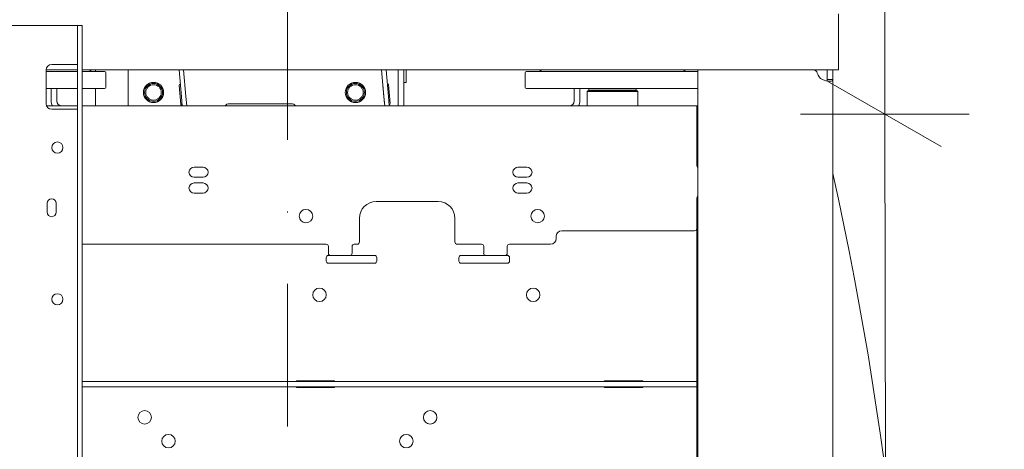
# Model space of a CAD drawing. Header units: centimetres. Extents: x -1436 to 1974, y -887 to 4352.
# Tile 47 of 105: x 501 to 589, y 2671 to 2709. Entities that reach past the tile are written whole.
import ezdxf

# ---------------------------------------------------------------- set-up
doc = ezdxf.new("R2010")
doc.units = ezdxf.units.CM
doc.header["$MEASUREMENT"] = 0
doc.linetypes.add('DASHDOT', pattern=[25.4, 12.7, -6.35, 0, -6.35])
doc.layers.add('00 - nowa technologia myjni_Nr_pióra__246', color=7, linetype='Continuous', lineweight=20, true_color=0x1db3b3)
doc.layers.add('299-A Wymiary Opisy', color=7, linetype='Continuous')
doc.layers.add('299-A Wymiary Opisy_Nr_pióra__11', color=7, linetype='Continuous', lineweight=0)
doc.styles.add('STYL_AUTOMATYCZNY_1', font='arial.ttf')
doc.dimstyles.new('STYL_AUTOMATYCZNY__1', dxfattribs={"dimtxt": 13, "dimasz": 7.6, "dimexe": 0.18, "dimexo": 0.0625, "dimgap": 0, "dimtad": 1, "dimdec": 0, "dimzin": 0, "dimdsep": 46, "dimtxsty": 'STYL_AUTOMATYCZNY_1', "dimblk": 'ARROWHEAD_2', "dimblk1": 'ARROWHEAD_2', "dimblk2": 'ARROWHEAD_2', "dimcen": 0.09, "dimclrd": 7, "dimclre": 7, "dimclrt": 7, "dimadec": 0, "dimazin": 0, "dimtfac": 1, "dimtdec": 4, "dimtmove": 0, "dimatfit": 3, "dimfxl": 0, "dimtolj": 1, "dimtzin": 0, "dimarcsym": 0})

# ---------------------------------------------------------------- blocks, each defined once
blk = doc.blocks.new('*D80')
at = {"layer": '299-A Wymiary Opisy_Nr_pióra__11', "color": 7, "linetype": 'Continuous', "lineweight": 0}
for p, q in [((62.397, 2870.081), (62.379, 2855.081)), ((621.207, 2869.379), (621.188, 2854.379)), ((65.281, 2867.577), (59.495, 2857.584)), ((618.304, 2856.882), (624.09, 2866.875)), ((62.388, 2862.581), (57.498, 2862.587)), ((621.197, 2861.879), (62.388, 2862.581)), ((626.087, 2861.873), (621.197, 2861.879))]:
    blk.add_line(p, q, dxfattribs=at)
at = {"layer": '299-A Wymiary Opisy_Nr_pióra__11', "color": 7, "lineweight": 0, "insert": (326.923, 2864.848), "char_height": 13, "attachment_point": 7, "rotation": 359.92802, "style": 'STYL_AUTOMATYCZNY_1'}
blk.add_mtext('\\A1;{\\pql;\\fArial|b0|i0|c238|p0;\\W1.000000;559}', dxfattribs=at)
blk = doc.blocks.new('ARROWHEAD_2')
at = {"color": 0, "linetype": 'Continuous', "lineweight": 0}
for p, q in [((-0.378, -0.655), (0.378, 0.655)), ((0, 0), (-1, 0))]:
    blk.add_line(p, q, dxfattribs=at)
blk = doc.blocks.new('*D85')
at = {"layer": '299-A Wymiary Opisy_Nr_pióra__11', "color": 7, "linetype": 'Continuous', "lineweight": 0}
for p, q in [((577.749, 3011.486), (577.755, 3006.596)), ((582.759, 3003.716), (572.751, 3009.477)), ((570.255, 3006.587), (585.255, 3006.605)), ((577.755, 3006.596), (578.139, 2700.644)), ((583.142, 2697.764), (573.135, 2703.525)), ((578.139, 2700.644), (578.302, 2570.645))]:
    blk.add_line(p, q, dxfattribs=at)
at = {"layer": '299-A Wymiary Opisy_Nr_pióra__11', "color": 7, "lineweight": 0, "insert": (580.528, 2868.497), "char_height": 13, "attachment_point": 7, "rotation": 270.07183, "style": 'STYL_AUTOMATYCZNY_1'}
blk.add_mtext('\\A1;{\\pql;\\fArial|b0|i0|c238|p0;\\W1.000000;306}', dxfattribs=at)
blk = doc.blocks.new('*D86')
at = {"layer": '299-A Wymiary Opisy_Nr_pióra__11', "color": 7, "linetype": 'Continuous', "lineweight": 0}
for p, q in [((577.755, 3006.596), (578.139, 2700.644)), ((583.142, 2697.764), (573.135, 2703.525)), ((570.639, 2700.635), (585.639, 2700.654)), ((578.139, 2700.644), (578.302, 2570.645)), ((583.305, 2567.764), (573.298, 2573.525)), ((570.802, 2570.635), (585.802, 2570.654))]:
    blk.add_line(p, q, dxfattribs=at)
at = {"layer": '299-A Wymiary Opisy_Nr_pióra__11', "color": 7, "lineweight": 0, "insert": (580.801, 2650.521), "char_height": 13, "attachment_point": 7, "rotation": 270.07183, "style": 'STYL_AUTOMATYCZNY_1'}
blk.add_mtext('\\A1;{\\pql;\\fArial|b0|i0|c238|p0;\\W1.000000;130}', dxfattribs=at)

msp = doc.modelspace()

# ---------------------------------------------------------------- linework, layer by layer
at = {"layer": '00 - nowa technologia myjni_Nr_pióra__246', "color": 132, "linetype": 'DASHDOT', "lineweight": 20, "true_color": 0x1db3b3}
msp.add_line((525.018, 2711.051), (525.018, 2585.601), dxfattribs=at)
at = {"layer": '00 - nowa technologia myjni_Nr_pióra__246', "color": 132, "linetype": 'Continuous', "lineweight": 20, "true_color": 0x1db3b3}
for p, q in [((574.019, 2709.575), (574.019, 2705.576)), ((497.23, 2708.526), (505.968, 2708.526)), ((506.368, 2708.526), (505.968, 2708.526)), ((506.368, 2708.526), (506.368, 2706.026)), ((506.368, 2708.526), (506.769, 2708.526)), ((506.769, 2708.526), (506.769, 2706.026)), ((506.368, 2613.826), (506.368, 2706.026)), ((506.769, 2613.826), (506.769, 2706.026)), ((505.968, 2705.076), (504.068, 2705.076)), ((506.368, 2705.076), (505.968, 2705.076)), ((574.019, 2705.576), (574.019, 2704.575)), ((503.568, 2704.575), (506.368, 2704.575)), ((503.568, 2704.575), (503.568, 2701.576)), ((503.568, 2704.426), (506.368, 2704.426)), ((506.769, 2704.575), (574.019, 2704.575)), ((506.769, 2704.426), (508.768, 2704.426)), ((507.968, 2704.426), (507.968, 2704.576)), ((508.868, 2703.026), (508.868, 2704.326)), ((510.869, 2701.376), (510.869, 2704.576)), ((515.393, 2704.575), (515.603, 2702.182)), ((515.795, 2704.575), (516.001, 2702.217)), ((533.393, 2704.575), (533.603, 2702.182)), ((533.795, 2704.575), (534.001, 2702.217)), ((534.868, 2704.576), (534.868, 2701.376)), ((535.369, 2704.576), (535.369, 2701.376)), ((535.369, 2704.576), (535.369, 2704.476)), ((535.369, 2704.476), (535.369, 2703.476)), ((535.569, 2704.576), (535.569, 2704.476)), ((535.569, 2704.476), (535.569, 2703.476)), ((546.169, 2703.026), (546.169, 2704.326)), ((546.268, 2704.426), (550.251, 2704.426)), ((550.251, 2704.426), (561.518, 2704.426)), ((561.519, 2704.575), (571.747, 2704.575)), ((561.519, 2615.276), (561.519, 2704.575)), ((573.019, 2704.575), (572.633, 2704.575)), ((573.019, 2704.29), (573.019, 2704.575)), ((573.019, 2704.575), (573.519, 2704.575)), ((573.019, 2704.29), (573.019, 2703.715)), ((573.519, 2704.29), (573.519, 2704.575)), ((573.519, 2704.29), (573.519, 2703.715)), ((515.41, 2703.201), (515.559, 2701.508)), ((515.501, 2703.31), (515.504, 2703.31)), ((533.657, 2701.551), (533.509, 2703.245)), ((534.007, 2703.289), (534.155, 2701.595)), ((535.369, 2703.476), (535.569, 2703.476)), ((573.019, 2703.715), (573.519, 2703.715)), ((573.519, 2703.715), (573.519, 2616.136)), ((503.568, 2702.926), (506.368, 2702.926)), ((504.019, 2702.926), (504.019, 2701.815)), ((504.518, 2701.815), (504.518, 2702.926)), ((506.769, 2702.926), (508.768, 2702.926)), ((507.968, 2701.376), (507.968, 2702.926)), ((546.268, 2702.926), (550.251, 2702.926)), ((550.251, 2702.926), (561.518, 2702.926)), ((550.519, 2701.815), (550.519, 2702.926)), ((551.019, 2702.926), (551.019, 2701.815)), ((551.718, 2702.725), (551.669, 2702.675)), ((551.669, 2702.675), (553.901, 2702.675)), ((551.669, 2701.376), (551.669, 2702.675)), ((551.718, 2702.725), (553.901, 2702.725)), ((551.839, 2702.926), (551.819, 2702.906)), ((554.925, 2702.906), (551.819, 2702.906)), ((551.819, 2702.906), (551.819, 2702.746)), ((554.925, 2702.746), (551.819, 2702.746)), ((551.839, 2702.725), (551.819, 2702.746)), ((554.916, 2702.926), (551.839, 2702.926)), ((553.901, 2702.725), (556.118, 2702.725)), ((553.901, 2702.675), (556.169, 2702.675)), ((555.999, 2702.926), (554.916, 2702.926)), ((556.019, 2702.906), (554.925, 2702.906)), ((556.019, 2702.746), (554.925, 2702.746)), ((555.999, 2702.926), (556.019, 2702.906)), ((555.999, 2702.725), (556.019, 2702.746)), ((556.019, 2702.906), (556.019, 2702.746)), ((556.118, 2702.725), (556.169, 2702.675)), ((556.169, 2701.376), (556.169, 2702.675)), ((515.603, 2702.182), (515.673, 2701.376)), ((515.67, 2701.417), (515.667, 2701.417)), ((516.001, 2702.217), (516.075, 2701.376)), ((525.369, 2701.576), (519.868, 2701.576)), ((533.603, 2702.182), (533.673, 2701.376)), ((534.001, 2702.217), (534.075, 2701.376)), ((506.368, 2701.376), (503.61, 2701.376)), ((505.968, 2701.076), (504.068, 2701.076)), ((506.368, 2701.076), (505.968, 2701.076)), ((561.418, 2701.376), (506.769, 2701.376)), ((561.418, 2700.435), (561.418, 2701.376)), ((561.519, 2701.376), (561.418, 2701.376)), ((561.418, 2700.876), (561.418, 2700.676)), ((561.518, 2700.876), (561.418, 2700.876)), ((561.418, 2698.876), (561.418, 2700.676)), ((561.418, 2700.435), (561.418, 2696.076)), ((561.418, 2697.876), (561.418, 2698.876)), ((561.418, 2697.876), (561.418, 2697.675)), ((561.519, 2697.876), (561.418, 2697.876)), ((561.418, 2696.075), (561.418, 2697.675)), ((517.518, 2695.926), (516.718, 2695.926)), ((546.319, 2695.926), (545.519, 2695.926)), ((517.518, 2695.026), (516.718, 2695.026)), ((517.518, 2694.525), (516.718, 2694.525)), ((546.319, 2695.026), (545.519, 2695.026)), ((546.319, 2694.525), (545.519, 2694.525)), ((517.518, 2693.626), (516.718, 2693.626)), ((546.319, 2693.626), (545.519, 2693.626)), ((503.669, 2692.725), (503.669, 2691.926)), ((504.469, 2692.725), (504.469, 2691.926)), ((538.418, 2692.876), (532.919, 2692.876)), ((561.418, 2690.376), (561.418, 2693.176)), ((561.418, 2693.176), (561.418, 2690.476)), ((531.418, 2689.276), (531.418, 2691.376)), ((539.919, 2689.276), (539.919, 2691.376)), ((549.418, 2690.276), (561.219, 2690.276)), ((561.418, 2690.376), (561.418, 2690.175)), ((561.418, 2688.176), (561.418, 2690.175)), ((561.519, 2690.175), (561.418, 2690.175)), ((548.918, 2689.776), (548.918, 2689.575)), ((528.468, 2689.076), (506.769, 2689.076)), ((528.669, 2688.876), (528.669, 2688.275)), ((530.768, 2688.275), (530.768, 2688.876)), ((531.219, 2689.076), (530.968, 2689.076)), ((542.269, 2689.076), (540.118, 2689.076)), ((542.469, 2688.876), (542.469, 2688.275)), ((544.568, 2688.275), (544.568, 2688.876)), ((548.418, 2689.076), (544.769, 2689.076)), ((528.468, 2687.576), (528.468, 2687.876)), ((528.669, 2688.076), (528.868, 2688.076)), ((528.868, 2688.076), (530.569, 2688.076)), ((530.569, 2688.076), (532.769, 2688.076)), ((532.968, 2687.576), (532.968, 2687.876)), ((540.269, 2687.576), (540.269, 2687.876)), ((540.468, 2688.076), (542.668, 2688.076)), ((542.668, 2688.076), (544.368, 2688.076)), ((544.368, 2688.076), (544.568, 2688.076)), ((544.769, 2687.576), (544.769, 2687.876)), ((561.418, 2677.315), (561.418, 2688.176)), ((532.769, 2687.376), (528.669, 2687.376)), ((544.568, 2687.376), (540.468, 2687.376)), ((525.918, 2676.926), (529.119, 2676.926)), ((553.318, 2676.926), (556.519, 2676.926)), ((561.418, 2677.315), (561.418, 2675.102)), ((510.635, 2676.876), (506.769, 2676.876)), ((510.635, 2676.376), (506.769, 2676.376)), ((544.402, 2676.876), (510.635, 2676.876)), ((544.402, 2676.376), (510.635, 2676.376)), ((529.119, 2676.326), (525.918, 2676.326)), ((551.242, 2676.876), (544.402, 2676.876)), ((551.242, 2676.376), (544.402, 2676.376)), ((558.09, 2676.876), (551.242, 2676.876)), ((558.09, 2676.376), (551.242, 2676.376)), ((556.519, 2676.326), (553.318, 2676.326)), ((559.8, 2676.876), (558.09, 2676.876)), ((559.8, 2676.376), (558.09, 2676.376)), ((561.219, 2676.876), (559.8, 2676.876)), ((561.219, 2676.376), (559.8, 2676.376)), ((561.418, 2676.876), (561.219, 2676.876)), ((561.418, 2676.376), (561.219, 2676.376)), ((561.418, 2657.472), (561.418, 2675.102))]:
    msp.add_line(p, q, dxfattribs=at)
for points in [[(572.578, 2703.715), (572.656, 2703.686), (572.735, 2703.66), (572.892, 2703.618), (573.046, 2703.591), (573.189, 2703.577), (573.243, 2703.576)], [(572.977, 2703.602), (573, 2703.629), (573.014, 2703.668), (573.019, 2703.715)], [(573.243, 2703.576), (573.305, 2703.578), (573.361, 2703.584), (573.403, 2703.593), (573.44, 2703.606), (573.471, 2703.623), (573.495, 2703.645), (573.513, 2703.677), (573.519, 2703.715)]]:
    msp.add_lwpolyline(points, dxfattribs=at)
for centre, radius in [((513.118, 2702.576), 0.9), ((513.118, 2702.576), 0.8), ((513.118, 2702.576), 0.692), ((531.068, 2702.576), 0.9), ((531.068, 2702.576), 0.8), ((531.068, 2702.576), 0.692), ((504.568, 2697.675), 0.5), ((526.669, 2691.576), 0.6), ((547.269, 2691.576), 0.6), ((527.869, 2684.575), 0.6), ((546.868, 2684.575), 0.6), ((504.568, 2684.176), 0.5), ((512.326, 2673.675), 0.6), ((537.711, 2673.675), 0.6), ((514.447, 2671.554), 0.6), ((535.59, 2671.554), 0.6)]:
    msp.add_circle(centre, radius, dxfattribs=at)
for centre, radius, start, end in [((504.068, 2704.575), 0.5, 90, 180), ((507.796, 2704.926), 0.5, 224.42618, 269.81406), ((508.768, 2704.326), 0.1, 0, 90), ((546.268, 2704.326), 0.1, 90, 180), ((547.241, 2704.926), 0.5, 270.0008, 315.57387), ((560.596, 2704.926), 0.5, 224.42618, 269.81405), ((571.747, 2704.176), 0.4, 16.60155, 90), ((573.089, 2704.575), 1, 196.60155, 239.30227), ((513.118, 2702.576), 0.9, 90, 180), ((515.51, 2703.21), 0.1, 95, 185), ((531.068, 2702.576), 0.9, 90, 180), ((533.608, 2703.253), 0.1, 176.05152, 185), ((533.907, 2703.28), 0.1, 5, 94.30325), ((508.768, 2703.026), 0.1, 270, 0), ((546.268, 2703.026), 0.1, 180, 270), ((504.068, 2701.576), 0.5, 180, 270), ((504.959, 2701.815), 0.94, 180, 207.90924), ((504.959, 2701.815), 0.44, 180, 269.5775), ((515.658, 2701.516), 0.1, 185, 274.99999), ((519.868, 2701.076), 0.5, 90, 143.12316), ((525.369, 2701.076), 0.5, 36.86744, 90), ((533.756, 2701.56), 0.1, 185, 193.94601), ((534.055, 2701.586), 0.1, 275.69701, 5), ((550.078, 2701.815), 0.44, 270.4225, 0), ((550.078, 2701.815), 0.94, 332.09076, 0), ((516.718, 2695.476), 0.45, 90, 270), ((517.518, 2695.476), 0.45, 270, 90), ((545.519, 2695.476), 0.45, 90, 270), ((546.319, 2695.476), 0.45, 270, 90), ((561.619, 2696.076), 0.2, 180, 239.99777), ((267.926, 2627.876), 312.957, 345.01419, 12.45468), ((516.718, 2694.076), 0.45, 90, 270), ((517.518, 2694.076), 0.45, 270, 90), ((545.519, 2694.076), 0.45, 90, 270), ((546.319, 2694.076), 0.45, 270, 90), ((504.068, 2692.725), 0.4, 0, 180), ((532.919, 2691.376), 1.5, 90, 180), ((538.418, 2691.376), 1.5, 0, 90), ((561.619, 2693.176), 0.2, 120.00223, 180), ((504.068, 2691.926), 0.4, 180, 0), ((549.418, 2689.776), 0.5, 90, 180), ((561.219, 2690.476), 0.2, 270, 0), ((531.219, 2689.276), 0.2, 270, 0), ((540.118, 2689.276), 0.2, 180, 270), ((548.418, 2689.575), 0.5, 270, 0), ((528.468, 2688.876), 0.2, 0, 90), ((530.968, 2688.876), 0.2, 90, 180), ((542.269, 2688.876), 0.2, 0, 90), ((544.769, 2688.876), 0.2, 90, 180), ((528.669, 2687.876), 0.2, 90, 180), ((528.669, 2687.576), 0.2, 180, 270), ((528.868, 2688.275), 0.2, 180, 270), ((530.569, 2688.275), 0.2, 270, 0), ((532.769, 2687.876), 0.2, 0, 90), ((532.769, 2687.576), 0.2, 270, 0), ((540.468, 2687.876), 0.2, 90, 180), ((540.468, 2687.576), 0.2, 180, 270), ((542.668, 2688.275), 0.2, 180, 270), ((544.368, 2688.275), 0.2, 270, 0), ((544.568, 2687.876), 0.2, 0, 90), ((544.568, 2687.576), 0.2, 270, 0), ((525.918, 2676.726), 0.2, 90, 131.40719), ((529.119, 2676.726), 0.2, 48.59281, 90), ((553.318, 2676.726), 0.2, 90, 131.40661), ((556.519, 2676.726), 0.2, 48.59198, 90), ((525.918, 2676.526), 0.2, 228.58795, 270), ((529.119, 2676.526), 0.2, 270, 311.41205), ((553.318, 2676.526), 0.2, 228.58737, 270), ((556.519, 2676.526), 0.2, 270, 311.40979)]:
    msp.add_arc(centre, radius, start, end, dxfattribs=at)

# ---------------------------------------------------------------- dimensions: what is measured, and where the dimension line sits
at = {"layer": '299-A Wymiary Opisy', "color": 7, "linetype": 'Continuous', "lineweight": 0}
for base, p1, p2, angle, picture, middle, turn in [((578.139, 2700.644), (621.379, 3006.651), (621.763, 2700.699), 270.07183, '*D85', (587.047, 2853.665), 270.07183), ((62.388, 2862.581), (621.379, 3006.651), (60.718, 1533.251), 179.92802, '*D80', (341.771, 2871.33), 359.92802), ((578.302, 2570.645), (621.763, 2700.699), (621.926, 2570.699), 270.07183, '*D86', (587.32, 2635.689), 270.07183)]:
    dim = msp.add_linear_dim(base=base, p1=p1, p2=p2, angle=angle, dimstyle='STYL_AUTOMATYCZNY__1', dxfattribs=at)
    dim.commit()
    dim.dimension.update_dxf_attribs({"geometry": picture, "text_midpoint": middle, "dimtype": 160, "text_rotation": turn})

doc.saveas('drawing.dxf')
